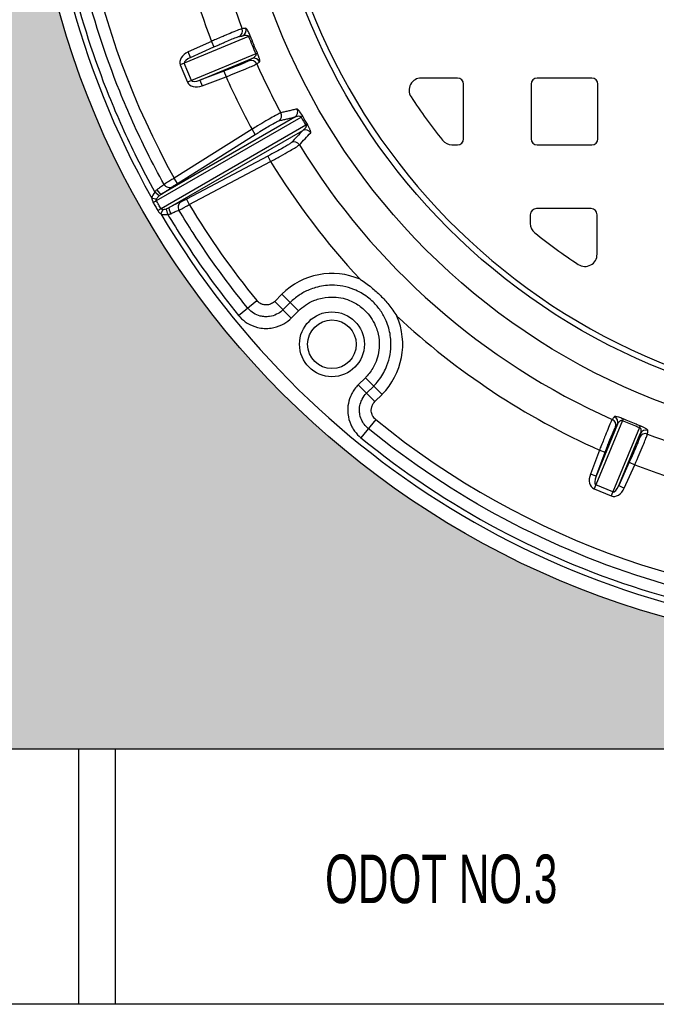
# Model space of a CAD drawing. Header units: feet. Extents: x 6 to 310, y -41 to 128.
# Tile 33 of 44: x 256.46 to 257.55, y 19.2 to 20.89. Entities that reach past the tile are written whole.
import ezdxf

# ---------------------------------------------------------------- set-up
doc = ezdxf.new("R2010")
doc.units = ezdxf.units.FT
doc.header["$MEASUREMENT"] = 0
doc.layers.add('D-HATCH-PATT', color=247, linetype='Continuous')
doc.layers.add('DETAIL', color=1, linetype='Continuous')
doc.styles.add('HOLLOW', font='HOLLOW', dxfattribs={"width": 0.8})

msp = doc.modelspace()

# ---------------------------------------------------------------- hatches: boundary and pattern name
at = {"layer": 'D-HATCH-PATT', "linetype": 'Continuous'}
h = msp.add_hatch(dxfattribs=at)
h.set_pattern_fill('AR-CONC', color=256, scale=0.025, angle=90)
h.set_pattern_definition([(140, (273.52688, -852.17627), (0.015688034, 0.179315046), [0.01875, -0.20625]), (85, (273.52688, -852.17627), (-0.188048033, -0.034687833), [0.015, -0.165]), (190.451444, (273.52819, -852.16133), (-0.172359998, 0.14462721), [0.015935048, -0.175285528]), (136.1842, (273.47688, -852.17627), (0.04137982, 0.26681033), [0.028125, -0.309375]), (186.635635, (273.48033, -852.15404), (-0.24352965, 0.23366549), [0.023902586, -0.26292844]), (81.184164, (273.47688, -852.17627), (-0.24352965, 0.23366549), [0.0225, -0.2475]), (111, (273.48938, -852.15127), (0.100654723, 0.149226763), [0.01875, -0.20625]), (56, (273.48938, -852.15127), (-0.18128751, 0.060828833), [0.015, -0.165]), (161.451445, (273.49777, -852.13884), (-0.080632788, 0.210055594), [0.015935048, -0.175285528]), (127.5, (273.52688, -852.17627), (-0.0832234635, 0.003039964), [0, -0.163, 0, -0.1675, 0, -0.165625]), (97.5, (273.52688, -852.17627), (-0.098602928, 0.065767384), [0, -0.0955, 0, -0.15925, 0, -0.063125]), (57.5, (273.52688, -852.23202), (0.005638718, 0.133455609), [0, -0.0625, 0, -0.195, 0, -0.25875]), (47.5, (273.52688, -852.25702), (-0.025026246, 0.145796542), [0, -0.08125, 0, -0.1295, 0, -0.18375])])
edge = h.paths.add_edge_path(flags=16)
edge.add_arc((257.96822, 21.30184), 1.49479, 90, 450)
h.paths.add_polyline_path([(254.92656, 19.63518), (261.00989, 19.63518), (261.00989, 23.05184), (254.92656, 23.05184)])

# ---------------------------------------------------------------- linework, layer by layer
at = {"layer": 'D-HATCH-PATT', "color": 1, "linetype": 'Continuous'}
for p, q in [((256.85309, 20.85731), (256.73591, 20.80877)), ((256.78934, 20.84904), (256.74928, 20.83098)), ((256.75356, 20.82149), (256.79362, 20.83955)), ((256.78934, 20.84904), (256.79362, 20.83955)), ((256.75356, 20.82149), (256.74928, 20.83098)), ((256.86537, 20.82766), (256.75499, 20.78194)), ((256.73591, 20.80877), (256.74819, 20.77912)), ((256.75499, 20.78194), (256.74271, 20.81159)), ((256.76966, 20.78261), (256.85875, 20.81951)), ((256.81076, 20.79816), (256.76966, 20.78261)), ((256.77335, 20.77287), (256.81445, 20.78842)), ((256.81076, 20.79816), (256.81445, 20.78842)), ((256.75499, 20.78194), (256.74819, 20.77912)), ((256.76966, 20.78261), (256.77335, 20.77287)), ((256.69479, 20.57595), (256.94313, 20.71933)), ((256.93249, 20.7192), (256.70359, 20.58704)), ((256.95121, 20.70534), (256.70286, 20.56196)), ((256.71687, 20.56404), (256.94577, 20.6962)), ((256.85898, 20.69821), (256.72528, 20.61427)), ((256.73081, 20.60546), (256.86451, 20.68939)), ((256.86451, 20.68939), (256.85898, 20.69821)), ((256.88597, 20.65223), (256.74643, 20.5784)), ((256.88597, 20.65223), (256.89084, 20.64302)), ((256.7513, 20.5692), (256.89084, 20.64302)), ((256.73081, 20.60546), (256.72528, 20.61427)), ((256.69971, 20.5842), (256.69223, 20.59068)), ((256.6871, 20.58007), (256.69518, 20.57903)), ((256.74643, 20.5784), (256.7513, 20.5692)), ((256.70573, 20.56076), (256.70259, 20.55324)), ((256.71434, 20.55238), (256.71247, 20.5621)), ((256.91009, 20.41544), (256.89774, 20.4031)), ((256.93861, 20.38691), (256.91009, 20.41544)), ((256.8357, 20.37918), (256.86698, 20.40466)), ((256.92627, 20.37457), (256.89774, 20.4031)), ((256.92435, 20.40117), (256.91201, 20.38883)), ((256.92627, 20.37457), (256.93861, 20.38691)), ((257.05329, 20.27223), (257.04095, 20.25989)), ((257.08182, 20.2437), (257.05329, 20.27223)), ((257.06948, 20.23136), (257.04095, 20.25989)), ((257.05521, 20.24563), (257.06756, 20.25797)), ((257.06948, 20.23136), (257.08182, 20.2437)), ((257.07104, 20.2006), (257.04556, 20.16932)), ((257.49404, 20.19899), (257.4455, 20.08181)), ((257.48589, 20.19237), (257.44899, 20.10328)), ((257.52369, 20.18671), (257.47515, 20.06952)), ((257.48787, 20.08717), (257.52477, 20.17626)), ((257.45481, 20.14806), (257.43925, 20.10696)), ((257.45481, 20.14806), (257.46454, 20.14438)), ((257.44899, 20.10328), (257.46454, 20.14438)), ((257.50593, 20.12724), (257.48787, 20.08717)), ((257.49736, 20.08289), (257.51542, 20.12296)), ((257.50593, 20.12724), (257.51542, 20.12296)), ((257.44899, 20.10328), (257.43925, 20.10696)), ((257.4455, 20.08181), (257.47515, 20.06952)), ((257.47797, 20.07633), (257.44832, 20.08861)), ((257.48787, 20.08717), (257.49736, 20.08289))]:
    msp.add_line(p, q, dxfattribs=at)
at = {"layer": 'D-HATCH-PATT', "linetype": 'Continuous'}
for p, q in [((257.21118, 20.78622), (257.14909, 20.78622)), ((257.44157, 20.78622), (257.34782, 20.78622)), ((257.2216, 20.68205), (257.2216, 20.7758)), ((257.3374, 20.7758), (257.3374, 20.68205)), ((257.45199, 20.68205), (257.45199, 20.7758)), ((257.20178, 20.67163), (257.21118, 20.67163)), ((257.34782, 20.67163), (257.44157, 20.67163)), ((257.33618, 20.55184), (257.33618, 20.53687)), ((257.44035, 20.56226), (257.3466, 20.56226)), ((257.45076, 20.48391), (257.45076, 20.55184))]:
    msp.add_line(p, q, dxfattribs=at)
at = {"layer": 'D-HATCH-PATT', "color": 1, "linetype": 'Continuous'}
for radius in [0.05562, 0.04167]:
    msp.add_circle((256.99595, 20.32957), radius, dxfattribs=at)
at = {"layer": 'D-HATCH-PATT', "linetype": 'Continuous'}
for centre, radius, start, end in [((257.14909, 20.76538), 0.02083, 90, 213.22117), ((257.21118, 20.7758), 0.01042, 0, 90), ((257.34782, 20.7758), 0.01042, 90, 180), ((257.44157, 20.7758), 0.01042, 0, 90), ((257.96822, 21.30184), 1, 213.22117, 218.48725), ((257.20178, 20.69247), 0.02083, 218.48725, 270), ((257.21118, 20.68205), 0.01042, 270, 0), ((257.34782, 20.68205), 0.01042, 180, 270), ((257.44157, 20.68205), 0.01042, 270, 0), ((257.3466, 20.55184), 0.01042, 90, 180), ((257.44035, 20.55184), 0.01042, 0, 90), ((257.35701, 20.53687), 0.02083, 180, 231.37548), ((257.96822, 21.30184), 1, 231.37548, 236.65042), ((257.42993, 20.48391), 0.02083, 236.65042, 0)]:
    msp.add_arc(centre, radius, start, end, dxfattribs=at)
at = {"layer": 'D-HATCH-PATT', "color": 1, "linetype": 'Continuous'}
for start, end in [(66.5646, 135), (315, 23.4354)]:
    msp.add_arc((256.99595, 20.32957), 0.12143, start, end, dxfattribs=at)
for centre, major_axis, ratio, start_param, end_param in [((256.83236, 20.86702), (0.00148, -0.01031), 0.9938813, 0.2830071, 1.7928792), ((256.83836, 20.86788), (0.00148, -0.01031), 0.9938784, 0.2829389, 1.793915), ((256.84629, 20.85449), (0.00968, 0.00384), 0.0148986, 0.1079626, 0.7855092), ((256.75605, 20.81711), (-0.02014, -0.00834), 0.7071068, 4.7560222, 6.2831853), ((256.75605, 20.81711), (-0.01334, -0.00552), 0.346338, 4.7560222, 6.2831853), ((256.86243, 20.80977), (-0.00625, 0.00834), 0.9938784, 4.4892703, 6.0002464), ((256.85857, 20.82484), (0.00956, 0.00413), 0.0148986, 5.4976761, 6.1752227), ((256.85758, 20.80613), (-0.00625, 0.00834), 0.9938813, 4.4903061, 6.0001782), ((256.76833, 20.78746), (-0.02014, -0.00834), 0.7071068, 0, 1.5271631), ((256.76833, 20.78746), (-0.01334, -0.00552), 0.346338, 0, 1.5271631), ((256.89927, 20.72167), (0.00232, -0.01015), 0.9937291, 0.3376895, 1.8415539), ((256.92696, 20.72801), (0.00233, -0.01015), 0.9937085, 0.3371175, 1.8473631), ((256.93676, 20.71565), (0.00906, 0.00514), 0.0076189, 0.1079537, 0.7864534), ((256.94484, 20.70166), (0.00898, 0.00528), 0.0076189, 5.4967319, 6.1752316), ((256.95064, 20.68699), (-0.00763, 0.00709), 0.9937085, 4.4358222, 5.9460678), ((256.9313, 20.66618), (-0.00763, 0.00709), 0.9937291, 4.4416314, 5.9454958), ((256.71686, 20.60865), (0.00673, -0.00795), 0.9670549, 4.5226681, 6.1371453), ((256.70767, 20.58339), (-0.01916, -0.01106), 0.7063808, 5.167771, 5.7889032), ((256.70767, 20.58339), (-0.01278, -0.00738), 0.3528283, 5.167771, 5.7889032), ((256.69805, 20.59585), (0.00562, -0.00877), 0.2428782, 4.6971705, 6.2449875), ((256.68841, 20.57227), (0.00902, 0.00521), 0.000522, 4.7990775, 5.4967608), ((256.74222, 20.56473), (-0.00353, 0.0098), 0.9670549, 0.14604, 1.7605172), ((256.69649, 20.55828), (-0.00902, -0.0052), 0.000522, 3.9280167, 4.6257003), ((256.71575, 20.5694), (-0.01916, -0.01106), 0.7063808, 0.4942821, 1.1154143), ((256.71575, 20.5694), (-0.01278, -0.00738), 0.3528283, 0.4942821, 1.1154143), ((256.72173, 20.55484), (-0.00479, 0.00925), 0.2428782, 0.0381978, 1.5860148), ((257.47251, 20.19119), (0.00834, -0.00625), 0.9938813, 0.2830071, 1.7928792), ((257.47615, 20.19605), (0.00834, -0.00625), 0.9938784, 0.2829389, 1.793915), ((257.49122, 20.19219), (0.00413, 0.00956), 0.0148986, 0.1079626, 0.7855092), ((257.52087, 20.1799), (0.00384, 0.00968), 0.0148986, 5.4976761, 6.1752227), ((257.53426, 20.17198), (-0.01031, 0.00148), 0.9938784, 4.4892703, 6.0002464), ((257.5334, 20.16597), (-0.01031, 0.00148), 0.9938813, 4.4903061, 6.0001782), ((257.45384, 20.10195), (-0.00834, -0.02014), 0.7071068, 4.7560222, 6.2831853), ((257.45384, 20.10195), (-0.00552, -0.01334), 0.346338, 4.7560222, 6.2831853), ((257.48349, 20.08967), (-0.00834, -0.02014), 0.7071068, 0, 1.5271631), ((257.48349, 20.08967), (-0.00552, -0.01334), 0.346338, 0, 1.5271631)]:
    msp.add_ellipse(centre, major_axis=major_axis, ratio=ratio, start_param=start_param, end_param=end_param, dxfattribs=at)
for points, knots in [([(256.84203, 20.87072), (256.84123, 20.87057), (256.83907, 20.86983), (256.83289, 20.86746), (256.82902, 20.86591), (256.82452, 20.86405), (256.82058, 20.86243), (256.81611, 20.86056), (256.8099, 20.85793), (256.80847, 20.85732), (256.80366, 20.85526), (256.80015, 20.85375), (256.79419, 20.85116), (256.79176, 20.8501), (256.78934, 20.84904)], [0, 0, 0, 0, 0.5522662, 0.5522662, 1.0396506, 1.0396506, 1.0396506, 1.4660497, 1.4660497, 1.5916726, 1.5916726, 1.8815363, 1.8815363, 2.0793013, 2.0793013, 2.0793013, 2.0793013]), ([(256.84803, 20.87159), (256.84703, 20.87145), (256.84603, 20.8713), (256.84403, 20.87101), (256.84303, 20.87087), (256.84203, 20.87072)], [-1.6745156, -1.6745156, -1.6745156, -1.6745156, -0.8372578, -0.8372578, 0, 0, 0, 0]), ([(256.8559, 20.85832), (256.85539, 20.85962), (256.85484, 20.86091), (256.85373, 20.8634), (256.85315, 20.86459), (256.85156, 20.86767), (256.85067, 20.8691), (256.8491, 20.87118), (256.84846, 20.87165), (256.84803, 20.87159)], [0, 0, 0, 0, 0.12855953, 0.12855953, 0.27275202, 0.27275202, 0.56801326, 0.56801326, 0.9251684, 0.9251684, 0.9251684, 0.9251684]), ([(256.79362, 20.83955), (256.79559, 20.84044), (256.79757, 20.84133), (256.80243, 20.84349), (256.80529, 20.84475), (256.80921, 20.84647), (256.81038, 20.84698), (256.81544, 20.84918), (256.81909, 20.85073), (256.82231, 20.85208), (256.82599, 20.85362), (256.82914, 20.85489), (256.8342, 20.85684), (256.83597, 20.85743), (256.83663, 20.85753)], [-2.0793013, -2.0793013, -2.0793013, -2.0793013, -1.8815363, -1.8815363, -1.5916726, -1.5916726, -1.4660497, -1.4660497, -1.0396506, -1.0396506, -1.0396506, -0.5522662, -0.5522662, 0, 0, 0, 0]), ([(256.83663, 20.85753), (256.83764, 20.85767), (256.83864, 20.85781), (256.84064, 20.8581), (256.84164, 20.85824), (256.84264, 20.85839)], [0, 0, 0, 0, 0.8372578, 0.8372578, 1.6745156, 1.6745156, 1.6745156, 1.6745156]), ([(256.84264, 20.85839), (256.84412, 20.85896), (256.84569, 20.85937), (256.84849, 20.85963), (256.84977, 20.85958), (256.85141, 20.85903), (256.85191, 20.85877), (256.85266, 20.85812), (256.85294, 20.85774), (256.85309, 20.85731)], [-0.9251684, -0.9251684, -0.9251684, -0.9251684, -0.56801326, -0.56801326, -0.27275202, -0.27275202, -0.12855953, -0.12855953, 0, 0, 0, 0]), ([(256.86537, 20.82766), (256.86543, 20.82754), (256.86547, 20.82742), (256.86557, 20.8271), (256.8656, 20.82689), (256.86563, 20.82641), (256.8656, 20.82613), (256.86548, 20.82551), (256.86535, 20.82516), (256.86502, 20.82447), (256.86481, 20.82412), (256.86421, 20.82331), (256.8638, 20.82287), (256.86306, 20.82218), (256.86275, 20.82191), (256.86185, 20.82121), (256.86123, 20.82081), (256.85999, 20.82009), (256.85938, 20.81978), (256.85875, 20.81951)], [-0.92652716, -0.92652716, -0.92652716, -0.92652716, -0.8902332, -0.8902332, -0.83216286, -0.83216286, -0.75667141, -0.75667141, -0.66226437, -0.66226437, -0.56132589, -0.56132589, -0.41827757, -0.41827757, -0.32359359, -0.32359359, -0.154865, -0.154865, 0, 0, 0, 0]), ([(256.87189, 20.81398), (256.87204, 20.81409), (256.87215, 20.8143), (256.87227, 20.81496), (256.87227, 20.81543), (256.87218, 20.81638), (256.87212, 20.81677), (256.87191, 20.81786), (256.87174, 20.81863), (256.87131, 20.82018), (256.8711, 20.82088), (256.87062, 20.82238), (256.87035, 20.82316), (256.8698, 20.82468), (256.86953, 20.82539), (256.86902, 20.82668), (256.86879, 20.82726), (256.86839, 20.8282), (256.86824, 20.82857), (256.86808, 20.82893)], [0, 0, 0, 0, 0.154865, 0.154865, 0.32359359, 0.32359359, 0.41827757, 0.41827757, 0.56132589, 0.56132589, 0.66226437, 0.66226437, 0.75667141, 0.75667141, 0.83216286, 0.83216286, 0.8902332, 0.8902332, 0.92652717, 0.92652717, 0.92652717, 0.92652717]), ([(256.85389, 20.81587), (256.85362, 20.81567), (256.85308, 20.81536), (256.85096, 20.81431), (256.84899, 20.81342), (256.84417, 20.81135), (256.84145, 20.81021), (256.8346, 20.80742), (256.83015, 20.80565), (256.8208, 20.80199), (256.81575, 20.80005), (256.81076, 20.79816)], [-2.0793013, -2.0793013, -2.0793013, -2.0793013, -1.803174, -1.803174, -1.3613703, -1.3613703, -0.9753762, -0.9753762, -0.4876533, -0.4876533, 0, 0, 0, 0]), ([(256.81445, 20.78842), (256.82051, 20.79079), (256.82666, 20.79322), (256.83805, 20.79779), (256.84347, 20.8), (256.85182, 20.80346), (256.85513, 20.80486), (256.86103, 20.80741), (256.86343, 20.8085), (256.86603, 20.80976), (256.8667, 20.81012), (256.86703, 20.81035)], [0, 0, 0, 0, 0.4876533, 0.4876533, 0.9753762, 0.9753762, 1.3613703, 1.3613703, 1.803174, 1.803174, 2.0793013, 2.0793013, 2.0793013, 2.0793013]), ([(256.85875, 20.81951), (256.85794, 20.8189), (256.85713, 20.81829), (256.85551, 20.81708), (256.8547, 20.81647), (256.85389, 20.81587)], [0, 0, 0, 0, 0.8372578, 0.8372578, 1.6745156, 1.6745156, 1.6745156, 1.6745156]), ([(256.86703, 20.81035), (256.86784, 20.81095), (256.86865, 20.81156), (256.87027, 20.81277), (256.87108, 20.81337), (256.87189, 20.81398)], [-1.6745156, -1.6745156, -1.6745156, -1.6745156, -0.8372578, -0.8372578, 0, 0, 0, 0]), ([(256.90837, 20.72661), (256.90768, 20.72642), (256.90601, 20.72563), (256.90102, 20.72299), (256.89762, 20.7211), (256.89042, 20.71698), (256.88676, 20.71486), (256.87834, 20.7099), (256.8735, 20.70702), (256.86533, 20.70208), (256.86214, 20.70014), (256.85898, 20.69821)], [0, 0, 0, 0, 0.4860142, 0.4860142, 0.9719508, 0.9719508, 1.3585422, 1.3585422, 1.8021846, 1.8021846, 2.079461, 2.079461, 2.079461, 2.079461]), ([(256.9048, 20.71285), (256.90711, 20.71338), (256.90941, 20.71391), (256.91403, 20.71496), (256.91633, 20.71549), (256.91864, 20.71602), (256.92095, 20.71655), (256.92326, 20.71708), (256.92787, 20.71814), (256.93018, 20.71867), (256.93249, 20.7192)], [0, 0, 0, 0, 1.934372, 1.934372, 3.8687441, 3.8687441, 3.8687441, 5.8031161, 5.8031161, 7.7374881, 7.7374881, 7.7374881, 7.7374881]), ([(256.93603, 20.73301), (256.93372, 20.73248), (256.93141, 20.73194), (256.9268, 20.73087), (256.9245, 20.73034), (256.92219, 20.72981), (256.91989, 20.72927), (256.91758, 20.72874), (256.91298, 20.72767), (256.91067, 20.72714), (256.90837, 20.72661)], [-7.7374881, -7.7374881, -7.7374881, -7.7374881, -5.8031161, -5.8031161, -3.8687441, -3.8687441, -3.8687441, -1.934372, -1.934372, 0, 0, 0, 0]), ([(256.93249, 20.7192), (256.93389, 20.71995), (256.9354, 20.72055), (256.93805, 20.72112), (256.93922, 20.72121), (256.94096, 20.72094), (256.9416, 20.72073), (256.94254, 20.72012), (256.9429, 20.71976), (256.94313, 20.71933)], [-0.93288357, -0.93288357, -0.93288357, -0.93288357, -0.57198358, -0.57198358, -0.29994876, -0.29994876, -0.13383576, -0.13383576, 0, 0, 0, 0]), ([(256.94576, 20.72077), (256.94505, 20.72203), (256.9443, 20.72328), (256.94271, 20.7258), (256.94188, 20.72704), (256.93996, 20.72971), (256.93898, 20.73088), (256.93717, 20.7327), (256.93646, 20.73311), (256.93603, 20.73301)], [0, 0, 0, 0, 0.13383576, 0.13383576, 0.29994876, 0.29994876, 0.57198358, 0.57198358, 0.93288357, 0.93288357, 0.93288357, 0.93288357]), ([(256.86451, 20.68939), (256.86708, 20.691), (256.86968, 20.69262), (256.87632, 20.69673), (256.88026, 20.69912), (256.88713, 20.70324), (256.8901, 20.705), (256.89598, 20.70839), (256.89876, 20.70994), (256.90285, 20.71209), (256.90422, 20.71272), (256.9048, 20.71285)], [-2.079461, -2.079461, -2.079461, -2.079461, -1.8021846, -1.8021846, -1.3585422, -1.3585422, -0.9719508, -0.9719508, -0.4860142, -0.4860142, 0, 0, 0, 0]), ([(256.95121, 20.70534), (256.95128, 20.70522), (256.95134, 20.7051), (256.95148, 20.70477), (256.95154, 20.70455), (256.95163, 20.70404), (256.95164, 20.70375), (256.95158, 20.70305), (256.9515, 20.70266), (256.95126, 20.70197), (256.95113, 20.70168), (256.95074, 20.70091), (256.95045, 20.70045), (256.94988, 20.69969), (256.94962, 20.69939), (256.94889, 20.69859), (256.94839, 20.69812), (256.9472, 20.69714), (256.9465, 20.69664), (256.94577, 20.6962)], [-0.93418202, -0.93418202, -0.93418202, -0.93418202, -0.89647425, -0.89647425, -0.83614181, -0.83614181, -0.75770964, -0.75770964, -0.65574782, -0.65574782, -0.57586193, -0.57586193, -0.44567804, -0.44567804, -0.3529052, -0.3529052, -0.1940674, -0.1940674, 0, 0, 0, 0]), ([(256.9595, 20.69235), (256.95966, 20.69252), (256.95974, 20.69284), (256.9597, 20.6937), (256.95961, 20.69419), (256.95936, 20.69516), (256.95924, 20.69555), (256.95888, 20.69661), (256.95861, 20.69731), (256.95806, 20.69861), (256.95783, 20.69914), (256.95723, 20.70044), (256.95685, 20.70123), (256.95608, 20.70275), (256.95571, 20.70344), (256.95503, 20.7047), (256.95471, 20.70527), (256.95418, 20.70619), (256.95398, 20.70655), (256.95377, 20.7069)], [0, 0, 0, 0, 0.1940674, 0.1940674, 0.3529052, 0.3529052, 0.44567804, 0.44567804, 0.57586193, 0.57586193, 0.65574782, 0.65574782, 0.75770964, 0.75770964, 0.83614181, 0.83614181, 0.89647425, 0.89647425, 0.93418202, 0.93418202, 0.93418202, 0.93418202]), ([(256.94577, 20.6962), (256.94254, 20.69273), (256.93932, 20.68926), (256.93287, 20.68232), (256.92965, 20.67885), (256.92643, 20.67539)], [0, 0, 0, 0, 3.8687441, 3.8687441, 7.7374881, 7.7374881, 7.7374881, 7.7374881]), ([(256.94013, 20.6716), (256.94336, 20.67505), (256.94658, 20.67851), (256.95304, 20.68543), (256.95627, 20.68889), (256.9595, 20.69235)], [-7.7374881, -7.7374881, -7.7374881, -7.7374881, -3.8687441, -3.8687441, 0, 0, 0, 0]), ([(256.92643, 20.67539), (256.9262, 20.67514), (256.92571, 20.67475), (256.92377, 20.67341), (256.92194, 20.67226), (256.91744, 20.66956), (256.91489, 20.66808), (256.90846, 20.66443), (256.90428, 20.6621), (256.89546, 20.65728), (256.89069, 20.65472), (256.88597, 20.65223)], [-2.0794696, -2.0794696, -2.0794696, -2.0794696, -1.8034099, -1.8034099, -1.3617144, -1.3617144, -0.9759428, -0.9759428, -0.4880533, -0.4880533, 0, 0, 0, 0]), ([(256.89084, 20.64302), (256.89657, 20.64614), (256.90236, 20.64933), (256.91309, 20.65531), (256.91817, 20.65819), (256.926, 20.66271), (256.9291, 20.66453), (256.9346, 20.66783), (256.93684, 20.66924), (256.93923, 20.67086), (256.93984, 20.67131), (256.94013, 20.6716)], [0, 0, 0, 0, 0.4880533, 0.4880533, 0.9759428, 0.9759428, 1.3617144, 1.3617144, 1.8034099, 1.8034099, 2.0794696, 2.0794696, 2.0794696, 2.0794696]), ([(256.70804, 20.60376), (256.7077, 20.60341), (256.70715, 20.60293), (256.70569, 20.60174), (256.70478, 20.60103), (256.70371, 20.60023), (256.70264, 20.59943), (256.70143, 20.59854), (256.69877, 20.59665), (256.69733, 20.59564), (256.69584, 20.59462)], [0, 0, 0, 0, 0.2544581, 0.2544581, 0.5089163, 0.5089163, 0.5089163, 0.7633744, 0.7633744, 1.0178326, 1.0178326, 1.0178326, 1.0178326]), ([(256.72528, 20.61427), (256.72457, 20.61385), (256.72386, 20.61343), (256.72066, 20.61153), (256.71823, 20.61008), (256.71471, 20.60795), (256.71342, 20.60717), (256.71104, 20.6057), (256.70999, 20.60504), (256.70871, 20.60421), (256.70832, 20.60395), (256.70804, 20.60376)], [0, 0, 0, 0, 0.03767079, 0.03767079, 0.17079921, 0.17079921, 0.25719708, 0.25719708, 0.35567419, 0.35567419, 0.41722238, 0.41722238, 0.41722238, 0.41722238]), ([(256.7224, 20.59983), (256.72253, 20.59994), (256.72271, 20.60009), (256.72333, 20.60054), (256.72384, 20.6009), (256.725, 20.6017), (256.72563, 20.60212), (256.72735, 20.60325), (256.72854, 20.60402), (256.73011, 20.60502), (256.73046, 20.60524), (256.73081, 20.60546)], [-0.41722238, -0.41722238, -0.41722238, -0.41722238, -0.35567419, -0.35567419, -0.25719708, -0.25719708, -0.17079921, -0.17079921, -0.03767079, -0.03767079, 0, 0, 0, 0]), ([(256.69584, 20.59462), (256.6952, 20.59418), (256.6946, 20.59366), (256.69338, 20.59235), (256.69277, 20.59154), (256.69223, 20.59068)], [0.63656708, 0.63656708, 0.63656708, 0.63656708, 0.74532649, 0.74532649, 0.87560062, 0.87560062, 0.87560062, 0.87560062]), ([(256.69971, 20.5842), (256.70041, 20.58478), (256.70113, 20.58534), (256.70243, 20.58629), (256.70301, 20.58668), (256.70359, 20.58704)], [-0.87560062, -0.87560062, -0.87560062, -0.87560062, -0.74532649, -0.74532649, -0.63656708, -0.63656708, -0.63656708, -0.63656708]), ([(256.70359, 20.58704), (256.70586, 20.58849), (256.70807, 20.58993), (256.71215, 20.59261), (256.71401, 20.59385), (256.71566, 20.59497), (256.71731, 20.5961), (256.71872, 20.59708), (256.721, 20.59872), (256.72186, 20.59937), (256.7224, 20.59983)], [-1.0178326, -1.0178326, -1.0178326, -1.0178326, -0.7633744, -0.7633744, -0.5089163, -0.5089163, -0.5089163, -0.2544581, -0.2544581, 0, 0, 0, 0]), ([(256.6871, 20.58007), (256.68715, 20.57922), (256.68725, 20.57835), (256.68771, 20.57605), (256.6882, 20.57461), (256.689, 20.57308), (256.6891, 20.5729), (256.6892, 20.57272)], [3.11872438, 3.11872438, 3.11872438, 3.11872438, 3.20563461, 3.20563461, 3.34469099, 3.34469099, 3.36351318, 3.36351318, 3.36351318, 3.36351318]), ([(256.6892, 20.57272), (256.69054, 20.57039), (256.69188, 20.56805), (256.69457, 20.56339), (256.69592, 20.56106), (256.69727, 20.55874)], [0, 0, 0, 0, 0.24622688, 0.24622688, 0.49245375, 0.49245375, 0.49245375, 0.49245375]), ([(256.69479, 20.57595), (256.69475, 20.57601), (256.69472, 20.57607), (256.6945, 20.57661), (256.69452, 20.57719), (256.69481, 20.57821), (256.69498, 20.57862), (256.69518, 20.57903)], [-3.36351318, -3.36351318, -3.36351318, -3.36351318, -3.34469099, -3.34469099, -3.20563461, -3.20563461, -3.11872438, -3.11872438, -3.11872438, -3.11872438]), ([(256.70286, 20.56196), (256.70152, 20.56429), (256.70017, 20.56662), (256.69748, 20.57129), (256.69613, 20.57362), (256.69479, 20.57595)], [-0.49245375, -0.49245375, -0.49245375, -0.49245375, -0.24622688, -0.24622688, 0, 0, 0, 0]), ([(256.73735, 20.57393), (256.73687, 20.57376), (256.73621, 20.57349), (256.73409, 20.57257), (256.7324, 20.57179), (256.72892, 20.57011), (256.72729, 20.56931), (256.7229, 20.56713), (256.71992, 20.56562), (256.71687, 20.56404)], [-1.0178326, -1.0178326, -1.0178326, -1.0178326, -0.8331806, -0.8331806, -0.5377375, -0.5377375, -0.3242606, -0.3242606, 0, 0, 0, 0]), ([(256.73357, 20.55953), (256.73376, 20.55962), (256.73399, 20.55973), (256.7352, 20.56034), (256.73666, 20.56111), (256.73966, 20.56273), (256.74101, 20.56347), (256.74413, 20.56519), (256.74592, 20.56618), (256.74894, 20.56788), (256.75012, 20.56854), (256.7513, 20.5692)], [0, 0, 0, 0, 0.03746063, 0.03746063, 0.17065307, 0.17065307, 0.2570656, 0.2570656, 0.35562316, 0.35562316, 0.41722164, 0.41722164, 0.41722164, 0.41722164]), ([(256.74643, 20.5784), (256.74583, 20.57809), (256.74523, 20.57777), (256.74369, 20.57697), (256.74278, 20.57651), (256.74119, 20.57571), (256.74049, 20.57536), (256.73895, 20.57462), (256.7382, 20.57427), (256.73757, 20.57401), (256.73745, 20.57397), (256.73735, 20.57393)], [-0.41722164, -0.41722164, -0.41722164, -0.41722164, -0.35562316, -0.35562316, -0.2570656, -0.2570656, -0.17065307, -0.17065307, -0.03746063, -0.03746063, 0, 0, 0, 0]), ([(256.69727, 20.55874), (256.69763, 20.55812), (256.69803, 20.55752), (256.69921, 20.55603), (256.70004, 20.55519), (256.70146, 20.55402), (256.70203, 20.55361), (256.70259, 20.55324)], [2.87389869, 2.87389869, 2.87389869, 2.87389869, 2.93927265, 2.93927265, 3.04968211, 3.04968211, 3.11868802, 3.11868802, 3.11868802, 3.11868802]), ([(256.70573, 20.56076), (256.70537, 20.56078), (256.70501, 20.56082), (256.70416, 20.56099), (256.7037, 20.56117), (256.70315, 20.56157), (256.70298, 20.56175), (256.70286, 20.56196)], [-3.11868802, -3.11868802, -3.11868802, -3.11868802, -3.04968211, -3.04968211, -2.93927265, -2.93927265, -2.87389869, -2.87389869, -2.87389869, -2.87389869]), ([(256.71687, 20.56404), (256.71628, 20.56372), (256.71566, 20.56342), (256.71419, 20.56276), (256.71334, 20.56242), (256.71247, 20.5621)], [-0.23950502, -0.23950502, -0.23950502, -0.23950502, -0.13227139, -0.13227139, 0, 0, 0, 0]), ([(256.71434, 20.55238), (256.71537, 20.55242), (256.71639, 20.55255), (256.71813, 20.55295), (256.71887, 20.55321), (256.71956, 20.55353)], [0, 0, 0, 0, 0.13227139, 0.13227139, 0.23950502, 0.23950502, 0.23950502, 0.23950502]), ([(256.71956, 20.55353), (256.72163, 20.55452), (256.72366, 20.55547), (256.72665, 20.55681), (256.72777, 20.5573), (256.73015, 20.55831), (256.73131, 20.55877), (256.73278, 20.5593), (256.73323, 20.55944), (256.73357, 20.55953)], [0, 0, 0, 0, 0.3242606, 0.3242606, 0.5377375, 0.5377375, 0.8331806, 0.8331806, 1.0178326, 1.0178326, 1.0178326, 1.0178326]), ([(257.04425, 20.44099), (257.0443, 20.44096), (257.04434, 20.44093), (257.05105, 20.43669), (257.05746, 20.4321), (257.0691, 20.42269), (257.07435, 20.41797), (257.08435, 20.40797), (257.08907, 20.40272), (257.09848, 20.39108), (257.10307, 20.38467), (257.10731, 20.37796), (257.10734, 20.37791), (257.10737, 20.37787)], [-0.0051847, -0.0051847, -0.0051847, -0.0051847, 0, 0, 0.7200283, 0.7200283, 1.3640208, 1.3640208, 2.0080133, 2.0080133, 2.7280416, 2.7280416, 2.7332263, 2.7332263, 2.7332263, 2.7332263]), ([(257.06756, 20.25797), (257.06818, 20.25859), (257.0688, 20.25923), (257.07539, 20.26617), (257.08061, 20.27333), (257.08693, 20.28489), (257.08879, 20.28889), (257.09273, 20.29907), (257.09452, 20.30544), (257.09682, 20.31843), (257.09732, 20.32503), (257.09702, 20.34025), (257.09571, 20.34903), (257.09208, 20.3617), (257.0906, 20.36584), (257.08626, 20.37584), (257.08305, 20.38164), (257.07557, 20.39249), (257.07129, 20.39755), (257.06043, 20.40812), (257.0534, 20.41341), (257.04194, 20.4199), (257.0379, 20.42184), (257.02772, 20.42594), (257.02137, 20.42781), (257.00842, 20.43028), (257.00182, 20.43087), (256.98615, 20.43077), (256.97689, 20.42945), (256.96423, 20.42582), (256.96051, 20.42451), (256.95087, 20.42048), (256.94503, 20.41735), (256.93408, 20.41), (256.92897, 20.40579), (256.92435, 20.40117)], [-7.7162565, -7.7162565, -7.7162565, -7.7162565, -7.651463, -7.651463, -7.0156838, -7.0156838, -6.6950301, -6.6950301, -6.2168162, -6.2168162, -5.7385972, -5.7385972, -5.1020948, -5.1020948, -4.7821644, -4.7821644, -4.3039504, -4.3039504, -3.8257315, -3.8257315, -3.194489, -3.194489, -2.8692986, -2.8692986, -2.3910847, -2.3910847, -1.9128657, -1.9128657, -1.2433692, -1.2433692, -0.9564329, -0.9564329, -0.4782189, -0.4782189, 0, 0, 0, 0]), ([(256.89774, 20.4031), (256.89712, 20.40247), (256.89645, 20.40188), (256.89369, 20.39975), (256.89134, 20.39855), (256.8863, 20.39708), (256.88354, 20.39683), (256.87904, 20.39731), (256.87718, 20.39776), (256.87341, 20.39926), (256.87153, 20.40038), (256.8688, 20.40264), (256.86783, 20.40362), (256.86698, 20.40466)], [-1.0530152, -1.0530152, -1.0530152, -1.0530152, -0.9721218, -0.9721218, -0.7355804, -0.7355804, -0.4918865, -0.4918865, -0.3212032, -0.3212032, -0.1235397, -0.1235397, 0, 0, 0, 0]), ([(256.93861, 20.38691), (256.94231, 20.39061), (256.9464, 20.39398), (256.95518, 20.39986), (256.95985, 20.40237), (256.96757, 20.4056), (256.97055, 20.40665), (256.98069, 20.40955), (256.9881, 20.41061), (257.00065, 20.41069), (257.00593, 20.41022), (257.01631, 20.40824), (257.02139, 20.40674), (257.02954, 20.40346), (257.03278, 20.40191), (257.04196, 20.39671), (257.04759, 20.39247), (257.05628, 20.38401), (257.05971, 20.37996), (257.0657, 20.37127), (257.06827, 20.36663), (257.07174, 20.35862), (257.07293, 20.3553), (257.07584, 20.34516), (257.07689, 20.33813), (257.07713, 20.32594), (257.07672, 20.32065), (257.07488, 20.31025), (257.07345, 20.30514), (257.0703, 20.297), (257.06881, 20.29379), (257.06375, 20.28453), (257.05956, 20.2788), (257.05429, 20.27324), (257.05379, 20.27273), (257.05329, 20.27223)], [0, 0, 0, 0, 0.4782189, 0.4782189, 0.9564329, 0.9564329, 1.2433692, 1.2433692, 1.9128657, 1.9128657, 2.3910847, 2.3910847, 2.8692986, 2.8692986, 3.194489, 3.194489, 3.8257315, 3.8257315, 4.3039504, 4.3039504, 4.7821644, 4.7821644, 5.1020948, 5.1020948, 5.7385972, 5.7385972, 6.2168162, 6.2168162, 6.6950301, 6.6950301, 7.0156838, 7.0156838, 7.651463, 7.651463, 7.7162565, 7.7162565, 7.7162565, 7.7162565]), ([(256.91201, 20.38883), (256.91143, 20.38826), (256.91084, 20.3877), (256.90748, 20.38472), (256.90436, 20.38262), (256.89721, 20.37912), (256.89314, 20.37786), (256.88629, 20.37687), (256.88362, 20.37675), (256.88099, 20.37688), (256.87836, 20.37701), (256.87571, 20.37741), (256.869, 20.37909), (256.86508, 20.38076), (256.85831, 20.38497), (256.85541, 20.38738), (256.85238, 20.39069), (256.85185, 20.3913), (256.85134, 20.39192)], [-3.0970243, -3.0970243, -3.0970243, -3.0970243, -2.9862673, -2.9862673, -2.4844918, -2.4844918, -1.9085766, -1.9085766, -1.5486296, -1.5486296, -1.5486296, -1.1886187, -1.1886187, -0.6126013, -0.6126013, -0.1098142, -0.1098142, 0, 0, 0, 0]), ([(256.8357, 20.37918), (256.83646, 20.37825), (256.83725, 20.37734), (256.84178, 20.3724), (256.8461, 20.36881), (256.85619, 20.36252), (256.86206, 20.36003), (256.87208, 20.35752), (256.87603, 20.35693), (256.87996, 20.35673), (256.8839, 20.35653), (256.88788, 20.35672), (256.89811, 20.3582), (256.9042, 20.36008), (256.91487, 20.3653), (256.91952, 20.36843), (256.92453, 20.37288), (256.92541, 20.37371), (256.92627, 20.37457)], [0, 0, 0, 0, 0.1098142, 0.1098142, 0.6126013, 0.6126013, 1.1886187, 1.1886187, 1.5486296, 1.5486296, 1.5486296, 1.9085766, 1.9085766, 2.4844918, 2.4844918, 2.9862673, 2.9862673, 3.0970243, 3.0970243, 3.0970243, 3.0970243]), ([(257.04095, 20.25989), (257.03662, 20.25556), (257.03288, 20.25049), (257.02915, 20.24337), (257.02836, 20.24167), (257.02556, 20.23489), (257.02414, 20.22949), (257.02318, 20.22153), (257.02303, 20.21903), (257.02305, 20.21272), (257.02342, 20.20886), (257.0253, 20.19917), (257.0273, 20.1935), (257.0315, 20.18553), (257.03311, 20.18295), (257.03798, 20.17633), (257.04157, 20.17257), (257.04556, 20.16932)], [0, 0, 0, 0, 0.5604443, 0.5604443, 0.7306929, 0.7306929, 1.2306166, 1.2306166, 1.457683, 1.457683, 1.8075964, 1.8075964, 2.3514077, 2.3514077, 2.6256702, 2.6256702, 3.0965112, 3.0965112, 3.0965112, 3.0965112]), ([(257.0583, 20.18496), (257.05563, 20.18714), (257.05322, 20.18966), (257.04996, 20.1941), (257.04888, 20.19583), (257.04606, 20.20116), (257.04472, 20.20496), (257.04346, 20.21144), (257.04321, 20.21403), (257.04321, 20.21825), (257.0433, 20.21992), (257.04395, 20.22525), (257.0449, 20.22887), (257.04677, 20.23341), (257.0473, 20.23455), (257.0498, 20.23932), (257.05231, 20.24272), (257.05521, 20.24563)], [-3.0965112, -3.0965112, -3.0965112, -3.0965112, -2.6256702, -2.6256702, -2.3514077, -2.3514077, -1.8075964, -1.8075964, -1.457683, -1.457683, -1.2306166, -1.2306166, -0.7306929, -0.7306929, -0.5604443, -0.5604443, 0, 0, 0, 0]), ([(257.07104, 20.2006), (257.07036, 20.20116), (257.06971, 20.20176), (257.06731, 20.20429), (257.06587, 20.20651), (257.0639, 20.21137), (257.06337, 20.21409), (257.06339, 20.21862), (257.06365, 20.22051), (257.06476, 20.22442), (257.06568, 20.2264), (257.06765, 20.22935), (257.06852, 20.23041), (257.06948, 20.23136)], [-1.0530149, -1.0530149, -1.0530149, -1.0530149, -0.9721451, -0.9721451, -0.7356039, -0.7356039, -0.4919015, -0.4919015, -0.3212124, -0.3212124, -0.1235432, -0.1235432, 0, 0, 0, 0]), ([(257.47673, 20.20065), (257.47627, 20.19999), (257.47527, 20.19793), (257.47258, 20.19188), (257.47094, 20.18805), (257.46907, 20.18356), (257.46743, 20.17962), (257.46559, 20.17514), (257.46306, 20.16889), (257.46248, 20.16744), (257.46053, 20.16259), (257.45912, 20.15904), (257.45674, 20.153), (257.45577, 20.15053), (257.45481, 20.14806)], [0, 0, 0, 0, 0.5522496, 0.5522496, 1.0396507, 1.0396507, 1.0396507, 1.46605, 1.46605, 1.591648, 1.591648, 1.8815443, 1.8815443, 2.0793013, 2.0793013, 2.0793013, 2.0793013]), ([(257.48036, 20.20551), (257.47976, 20.2047), (257.47915, 20.20389), (257.47794, 20.20227), (257.47734, 20.20146), (257.47673, 20.20065)], [-1.6745156, -1.6745156, -1.6745156, -1.6745156, -0.8372578, -0.8372578, 0, 0, 0, 0]), ([(257.49531, 20.2017), (257.49403, 20.20225), (257.49274, 20.20278), (257.49018, 20.20375), (257.48892, 20.20419), (257.48562, 20.20524), (257.48399, 20.20562), (257.48141, 20.20598), (257.48062, 20.20586), (257.48036, 20.20551)], [0, 0, 0, 0, 0.12817184, 0.12817184, 0.27363692, 0.27363692, 0.56801647, 0.56801647, 0.92517161, 0.92517161, 0.92517161, 0.92517161]), ([(257.48589, 20.19237), (257.48653, 20.19382), (257.48735, 20.19522), (257.48914, 20.19738), (257.49008, 20.19824), (257.49162, 20.19902), (257.49217, 20.19919), (257.49316, 20.19926), (257.49363, 20.19918), (257.49404, 20.19899)], [-0.92517161, -0.92517161, -0.92517161, -0.92517161, -0.56801647, -0.56801647, -0.27363692, -0.27363692, -0.12817184, -0.12817184, 0, 0, 0, 0]), ([(257.49404, 20.19899), (257.50146, 20.19579), (257.50891, 20.19267), (257.51882, 20.18865), (257.52126, 20.18767), (257.52369, 20.18671)], [-0.014813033, -0.014813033, -0.014813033, -0.014813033, 0.0075601, 0.0075601, 0.014813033, 0.014813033, 0.014813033, 0.014813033]), ([(257.52471, 20.18952), (257.52229, 20.19048), (257.51988, 20.19145), (257.51005, 20.19543), (257.50266, 20.19852), (257.49531, 20.2017)], [-0.014813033, -0.014813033, -0.014813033, -0.014813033, -0.0075601, -0.0075601, 0.014813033, 0.014813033, 0.014813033, 0.014813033]), ([(257.46454, 20.14438), (257.46531, 20.1464), (257.46608, 20.14843), (257.46799, 20.1534), (257.46912, 20.15631), (257.47067, 20.1603), (257.47114, 20.16149), (257.47317, 20.16662), (257.47465, 20.1703), (257.47597, 20.17353), (257.47748, 20.17721), (257.47881, 20.18035), (257.48102, 20.1853), (257.48185, 20.18698), (257.48225, 20.18751)], [-2.0793013, -2.0793013, -2.0793013, -2.0793013, -1.8815443, -1.8815443, -1.591648, -1.591648, -1.46605, -1.46605, -1.0396507, -1.0396507, -1.0396507, -0.5522496, -0.5522496, 0, 0, 0, 0]), ([(257.48225, 20.18751), (257.48285, 20.18832), (257.48346, 20.18913), (257.48467, 20.19075), (257.48528, 20.19156), (257.48589, 20.19237)], [0, 0, 0, 0, 0.8372578, 0.8372578, 1.6745156, 1.6745156, 1.6745156, 1.6745156]), ([(257.52369, 20.18671), (257.52381, 20.18666), (257.52393, 20.18661), (257.52422, 20.18645), (257.5244, 20.18633), (257.52475, 20.18601), (257.52493, 20.18579), (257.52529, 20.18525), (257.52545, 20.1849), (257.52571, 20.18415), (257.5258, 20.18374), (257.52595, 20.18271), (257.52597, 20.18209), (257.52591, 20.18069), (257.52579, 20.17989), (257.52542, 20.17815), (257.52513, 20.17719), (257.52477, 20.17626)], [-0.92650611, -0.92650611, -0.92650611, -0.92650611, -0.89021214, -0.89021214, -0.83214179, -0.83214179, -0.75665035, -0.75665035, -0.65851146, -0.65851146, -0.55448777, -0.55448777, -0.40747854, -0.40747854, -0.22430807, -0.22430807, 0, 0, 0, 0]), ([(257.53797, 20.18165), (257.53801, 20.18192), (257.53784, 20.18227), (257.5371, 20.18306), (257.5366, 20.18347), (257.53537, 20.18433), (257.5347, 20.18475), (257.53329, 20.18556), (257.53263, 20.18592), (257.53119, 20.18665), (257.53042, 20.18703), (257.52892, 20.18773), (257.52824, 20.18804), (257.52696, 20.1886), (257.52639, 20.18884), (257.52544, 20.18923), (257.52507, 20.18938), (257.52471, 20.18952)], [0, 0, 0, 0, 0.22430807, 0.22430807, 0.40747854, 0.40747854, 0.55448777, 0.55448777, 0.65851146, 0.65851146, 0.75665035, 0.75665035, 0.83214179, 0.83214179, 0.89021214, 0.89021214, 0.92650611, 0.92650611, 0.92650611, 0.92650611]), ([(257.5371, 20.17565), (257.53725, 20.17665), (257.53739, 20.17765), (257.53768, 20.17965), (257.53783, 20.18065), (257.53797, 20.18165)], [-1.6745156, -1.6745156, -1.6745156, -1.6745156, -0.8372578, -0.8372578, 0, 0, 0, 0]), ([(257.52391, 20.17025), (257.52386, 20.16992), (257.52369, 20.16932), (257.52294, 20.16708), (257.52218, 20.16506), (257.52023, 20.16018), (257.51911, 20.15746), (257.51624, 20.15064), (257.51435, 20.14625), (257.51032, 20.13704), (257.50812, 20.1321), (257.50593, 20.12724)], [-2.0793013, -2.0793013, -2.0793013, -2.0793013, -1.8031689, -1.8031689, -1.3613571, -1.3613571, -0.9753697, -0.9753697, -0.4876382, -0.4876382, 0, 0, 0, 0]), ([(257.51542, 20.12296), (257.51804, 20.12892), (257.52066, 20.13499), (257.52549, 20.14627), (257.52776, 20.15166), (257.53122, 20.16001), (257.53257, 20.16335), (257.53493, 20.16932), (257.53587, 20.17179), (257.53681, 20.17452), (257.53703, 20.17525), (257.5371, 20.17565)], [0, 0, 0, 0, 0.4876382, 0.4876382, 0.9753697, 0.9753697, 1.3613571, 1.3613571, 1.8031689, 1.8031689, 2.0793013, 2.0793013, 2.0793013, 2.0793013]), ([(257.52477, 20.17626), (257.52463, 20.17526), (257.52448, 20.17426), (257.5242, 20.17226), (257.52405, 20.17125), (257.52391, 20.17025)], [0, 0, 0, 0, 0.8372578, 0.8372578, 1.6745156, 1.6745156, 1.6745156, 1.6745156])]:
    msp.add_open_spline(points, degree=3, knots=knots, dxfattribs=at)
for points in [[(256.85309, 20.85731), (256.85704, 20.84736), (256.86113, 20.83748), (256.86537, 20.82766)], [(256.86808, 20.82893), (256.86388, 20.83867), (256.85982, 20.84847), (256.8559, 20.85832)], [(256.94313, 20.71933), (256.94579, 20.71465), (256.94848, 20.70998), (256.95121, 20.70534)], [(256.95377, 20.7069), (256.95107, 20.7115), (256.9484, 20.71613), (256.94576, 20.72077)]]:
    msp.add_open_spline(points, degree=3, dxfattribs=at)
at = {"layer": 'DETAIL', "linetype": 'Continuous'}
for p, q in [((261.00989, 19.63518), (254.92656, 19.63518)), ((256.56197, 19.19768), (256.56197, 19.63518)), ((256.62447, 19.19768), (256.62447, 19.63518)), ((261.00989, 19.19768), (254.92656, 19.19768))]:
    msp.add_line(p, q, dxfattribs=at)
for radius in [1.49479, 1.14637, 1.09331]:
    msp.add_circle((257.96822, 21.30184), radius, dxfattribs=at)
for radius, start, end in [(1.47045, 90.60361, 209.39639), (1.08333, 2.20374, 357.79626), (1.42045, 140.83046, 208.95039), (1.47045, 210.60361, 329.39639), (1.42045, 230.83046, 309.16954), (1.2059, 249.05256, 268.44744), (1.26285, 248.98853, 268.51147)]:
    msp.add_arc((257.96822, 21.30184), radius, start, end, dxfattribs=at)
at = {"layer": 'DETAIL', "color": 1, "linetype": 'Continuous'}
for radius, start, end in [(1.26285, 181.48853, 201.01147), (1.2059, 181.55256, 200.94744), (1.2059, 204.05256, 208.49073), (1.26285, 203.98853, 208.55435), (1.2059, 211.50927, 245.94744), (1.26285, 211.44565, 222.97457), (1.42045, 211.04961, 219.16954), (1.26285, 227.02543, 246.01147)]:
    msp.add_arc((257.96822, 21.30184), radius, start, end, dxfattribs=at)
at = {"layer": 'DETAIL', "linetype": 'Continuous'}
for points, knots in [([(256.8357, 22.2245), (256.81343, 22.19717), (256.79217, 22.16905), (256.7512, 22.1106), (256.73156, 22.08022), (256.69155, 22.01303), (256.67146, 21.97572), (256.63452, 21.89929), (256.61767, 21.86018), (256.57805, 21.75583), (256.55813, 21.68948), (256.53515, 21.58734), (256.52859, 21.55211), (256.51634, 21.46975), (256.51161, 21.42213), (256.50685, 21.32642), (256.50683, 21.27833), (256.51262, 21.16023), (256.52114, 21.09036), (256.53909, 20.99843), (256.54422, 20.9752), (256.56634, 20.88549), (256.58756, 20.81973), (256.62781, 20.71986), (256.64375, 20.68446), (256.67096, 20.62989), (256.68137, 20.61017), (256.69223, 20.59068)], [217.4936762, 217.4936762, 217.4936762, 217.4936762, 220.6889686, 220.6889686, 223.9831636, 223.9831636, 227.838886, 227.838886, 231.6946135, 231.6946135, 237.9489757, 237.9489757, 241.2126377, 241.2126377, 245.562664, 245.562664, 249.9126953, 249.9126953, 256.2721773, 256.2721773, 258.4421119, 258.4421119, 264.7206514, 264.7206514, 268.2601209, 268.2601209, 270.2962439, 270.2962439, 270.2962439, 270.2962439]), ([(256.70804, 20.60376), (256.69798, 20.62192), (256.68832, 20.64028), (256.66203, 20.69298), (256.64632, 20.72789), (256.60663, 20.82639), (256.5857, 20.89124), (256.56389, 20.97971), (256.55883, 21.00262), (256.54112, 21.09328), (256.53272, 21.16218), (256.52701, 21.27866), (256.52703, 21.32609), (256.53172, 21.42047), (256.53638, 21.46743), (256.54847, 21.54865), (256.55494, 21.5834), (256.5776, 21.68413), (256.59725, 21.74956), (256.63632, 21.85247), (256.65294, 21.89104), (256.68936, 21.96641), (256.70918, 22.00321), (256.74863, 22.06947), (256.76801, 22.09943), (256.80841, 22.15708), (256.82938, 22.1848), (256.85134, 22.21176)], [-270.1811905, -270.1811905, -270.1811905, -270.1811905, -268.2601209, -268.2601209, -264.7206514, -264.7206514, -258.4421119, -258.4421119, -256.2721773, -256.2721773, -249.9126953, -249.9126953, -245.562664, -245.562664, -241.2126377, -241.2126377, -237.9489757, -237.9489757, -231.6946135, -231.6946135, -227.838886, -227.838886, -223.9831636, -223.9831636, -220.6889686, -220.6889686, -217.4936762, -217.4936762, -217.4936762, -217.4936762]), ([(258.87814, 20.18496), (258.86768, 20.17643), (258.85708, 20.16805), (258.78109, 20.10961), (258.71156, 20.06511), (258.54881, 19.97943), (258.45217, 19.94101), (258.27137, 19.89096), (258.18826, 19.87568), (258.00699, 19.85837), (257.90685, 19.85909), (257.72041, 19.87997), (257.63391, 19.89784), (257.46154, 19.95007), (257.37441, 19.98595), (257.20878, 20.07407), (257.13034, 20.12627), (257.0583, 20.18496)], [-60.4932566, -60.4932566, -60.4932566, -60.4932566, -59.2530649, -59.2530649, -51.6884224, -51.6884224, -42.1992242, -42.1992242, -34.4589482, -34.4589482, -25.3146282, -25.3146282, -17.2294741, -17.2294741, -8.6147396, -8.6147396, 0, 0, 0, 0]), ([(257.04556, 20.16932), (257.1186, 20.10981), (257.19815, 20.05688), (257.36609, 19.96753), (257.45444, 19.93114), (257.62923, 19.87818), (257.71694, 19.86006), (257.90599, 19.83889), (258.00753, 19.83816), (258.19135, 19.85571), (258.27562, 19.87121), (258.45894, 19.92196), (258.55694, 19.96091), (258.72197, 20.0478), (258.79247, 20.09292), (258.86953, 20.15217), (258.88027, 20.16067), (258.89089, 20.16932)], [0, 0, 0, 0, 8.6147396, 8.6147396, 17.2294741, 17.2294741, 25.3146282, 25.3146282, 34.4589482, 34.4589482, 42.1992242, 42.1992242, 51.6884224, 51.6884224, 59.2530649, 59.2530649, 60.4932566, 60.4932566, 60.4932566, 60.4932566])]:
    msp.add_open_spline(points, degree=3, knots=knots, dxfattribs=at)
at = {"layer": 'DETAIL', "color": 1, "linetype": 'Continuous'}
for points, knots in [([(256.71434, 20.55238), (256.72294, 20.538), (256.73179, 20.52376), (256.77008, 20.46443), (256.80179, 20.4208), (256.8357, 20.37918)], [271.6409253, 271.6409253, 271.6409253, 271.6409253, 273.1691254, 273.1691254, 278.0781299, 278.0781299, 278.0781299, 278.0781299]), ([(256.85134, 20.39192), (256.8179, 20.43297), (256.78663, 20.47599), (256.74954, 20.53345), (256.74145, 20.54643), (256.73357, 20.55953)], [-278.0781299, -278.0781299, -278.0781299, -278.0781299, -273.1691254, -273.1691254, -271.7558839, -271.7558839, -271.7558839, -271.7558839])]:
    msp.add_open_spline(points, degree=3, knots=knots, dxfattribs=at)

# ---------------------------------------------------------------- texts
at = {"layer": 'DETAIL', "linetype": 'Continuous', "style": 'HOLLOW', "width": 0.65}
msp.add_text('ODOT NO.3', height=0.083333, dxfattribs=at).set_placement((256.98421, 19.37114))

doc.saveas('drawing.dxf')
